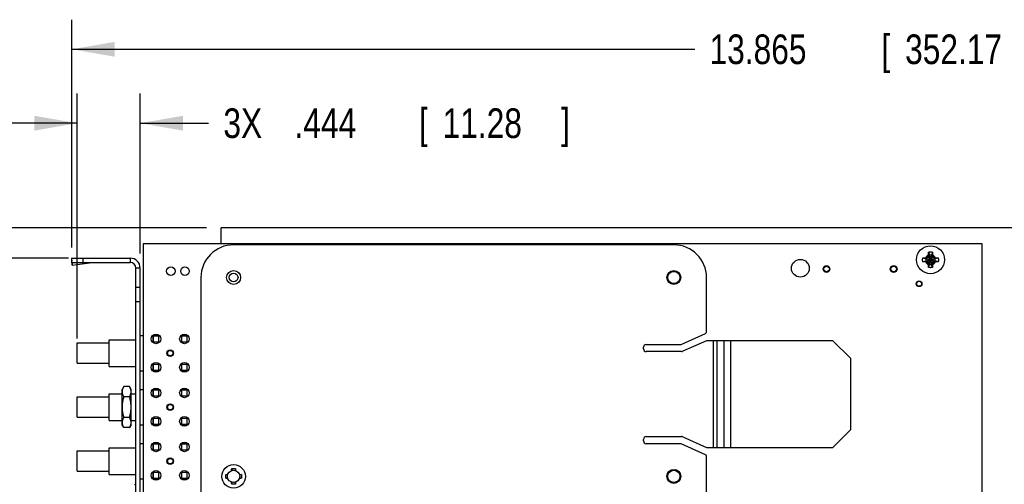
# Model space of a CAD drawing. Header units: inches. Extents: x 0.2 to 16.8, y 0.1 to 10.8.
# Tile 5 of 19: x 5.6 to 9.8, y 5 to 7. Entities that reach past the tile are written whole.
import ezdxf

# ---------------------------------------------------------------- set-up
doc = ezdxf.new("R2010")
doc.units = ezdxf.units.IN
doc.header["$LTSCALE"] = 0.935
doc.header["$MEASUREMENT"] = 0
doc.layers.get('0').update_dxf_attribs({"linetype": 'CONTINUOUS'})
doc.layers.add('DIMENSIONS', color=7, linetype='CONTINUOUS')
doc.styles.get("Standard").update_dxf_attribs({"font": 'txt', "width": 0.8})
doc.dimstyles.new('DIMSTYLE_1', dxfattribs={"dimtxt": 0.125, "dimasz": 0.18, "dimexe": 0.18, "dimexo": 0.0625, "dimgap": 0.09, "dimtad": 0, "dimtih": 1, "dimtoh": 1, "dimdec": 3, "dimlfac": 1.666667, "dimzin": 4, "dimdsep": 46, "dimtxsty": 'STANDARD', "dimblk": '_FILLED', "dimblk1": '_FILLED', "dimblk2": '_FILLED', "dimcen": 0.09, "dimadec": 0, "dimazin": 0, "dimtp": 0.01, "dimtm": 0.01, "dimtfac": 1, "dimtdec": 3, "dimtofl": 0, "dimtmove": 0, "dimatfit": 3, "dimldrblk": '_FILLED', "dimfxl": 1, "dimtolj": 1, "dimtzin": 4, "dimarcsym": 0})

# ---------------------------------------------------------------- blocks, each defined once
blk = doc.blocks.new('_FILLED')
at = {"color": 0, "linetype": 'BYBLOCK'}
blk.add_solid([(0, 0), (-1, 0.174), (-1, -0.174)], dxfattribs=at)
blk = doc.blocks.new('*D2')
at = {"layer": 'DIMENSIONS', "color": 2, "linetype": 'CONTINUOUS'}
for p, q in [((5.8571, 6.0128), (5.8571, 6.9753)), ((14.1761, 6.1028), (14.1761, 6.9753)), ((5.8571, 6.8503), (8.4846, 6.8503)), ((14.1761, 6.8503), (10.1346, 6.8503))]:
    blk.add_line(p, q, dxfattribs=at)
at = {"layer": 'DIMENSIONS', "color": 2, "linetype": 'CONTINUOUS', "xscale": 0.18, "yscale": 0.18, "zscale": 0.18, "rotation": 180}
blk.add_blockref('_FILLED', (5.8571, 6.8503), dxfattribs=at)
at = {"layer": 'DIMENSIONS', "color": 2, "linetype": 'CONTINUOUS', "xscale": 0.18, "yscale": 0.18, "zscale": 0.18}
blk.add_blockref('_FILLED', (14.1761, 6.8503), dxfattribs=at)
at = {"layer": 'DIMENSIONS', "color": 2, "linetype": 'CONTINUOUS', "width": 0.8}
for s, p in [('13.865', (8.5471, 6.7878)), ('[', (9.2721, 6.7878)), ('352.17', (9.3721, 6.7878)), (']', (9.9721, 6.7878))]:
    blk.add_text(s, height=0.125, dxfattribs=at).set_placement(p)
blk = doc.blocks.new('*D4')
at = {"layer": 'DIMENSIONS', "color": 2, "linetype": 'CONTINUOUS'}
for p, q in [((5.8787, 5.63), (5.8787, 6.6633)), ((6.1451, 5.9888), (6.1451, 6.6633)), ((5.8787, 6.5383), (5.5187, 6.5383)), ((6.1451, 6.5383), (6.4335, 6.5383))]:
    blk.add_line(p, q, dxfattribs=at)
at = {"layer": 'DIMENSIONS', "color": 2, "linetype": 'CONTINUOUS', "xscale": 0.18, "yscale": 0.18, "zscale": 0.18}
blk.add_blockref('_FILLED', (5.8787, 6.5383), dxfattribs=at)
at = {"layer": 'DIMENSIONS', "color": 2, "linetype": 'CONTINUOUS', "xscale": 0.18, "yscale": 0.18, "zscale": 0.18, "rotation": 180}
blk.add_blockref('_FILLED', (6.1451, 6.5383), dxfattribs=at)
at = {"layer": 'DIMENSIONS', "color": 2, "linetype": 'CONTINUOUS', "width": 0.8}
for s, p in [('[', (7.321, 6.4758)), (']', (7.921, 6.4758)), ('3X ', (6.496, 6.4758)), ('.444', (6.796, 6.4758)), ('11.28', (7.421, 6.4758))]:
    blk.add_text(s, height=0.125, dxfattribs=at).set_placement(p)
blk = doc.blocks.new('*D6')
at = {"layer": 'DIMENSIONS', "color": 2, "linetype": 'CONTINUOUS'}
for p, q in [((5.1055, 6.4271), (5.0344, 6.4271)), ((5.1055, 5.9683), (5.1055, 6.4271)), ((5.8426, 5.9683), (4.9805, 5.9683)), ((6.0764, 3.1631), (4.9805, 3.1631)), ((5.1055, 3.1631), (5.1055, 2.8031))]:
    blk.add_line(p, q, dxfattribs=at)
at = {"layer": 'DIMENSIONS', "color": 2, "linetype": 'CONTINUOUS', "xscale": 0.18, "yscale": 0.18, "zscale": 0.18}
for p, rotation in [((5.1055, 5.9683), 270), ((5.1055, 3.1631), 90)]:
    blk.add_blockref('_FILLED', p, dxfattribs=dict(at, rotation=rotation))
at = {"layer": 'DIMENSIONS', "color": 2, "linetype": 'CONTINUOUS', "width": 0.8}
for s, p in [('4.675', (3.5469, 6.3646)), ('[', (4.1719, 6.3646)), ('118.75', (4.2719, 6.3646)), (']', (4.8719, 6.3646))]:
    blk.add_text(s, height=0.125, dxfattribs=at).set_placement(p)
blk = doc.blocks.new('*D7')
at = {"layer": 'DIMENSIONS', "color": 2, "linetype": 'CONTINUOUS'}
for p, q in [((5.3934, 6.8503), (5.3145, 6.8503)), ((5.3934, 6.0967), (5.3934, 6.8503)), ((6.4246, 6.0967), (5.2684, 6.0967)), ((6.1066, 3.5803), (5.2684, 3.5803)), ((5.3934, 3.5803), (5.3934, 3.2203))]:
    blk.add_line(p, q, dxfattribs=at)
at = {"layer": 'DIMENSIONS', "color": 2, "linetype": 'CONTINUOUS', "xscale": 0.18, "yscale": 0.18, "zscale": 0.18}
for p, rotation in [((5.3934, 6.0967), 270), ((5.3934, 3.5803), 90)]:
    blk.add_blockref('_FILLED', p, dxfattribs=dict(at, rotation=rotation))
at = {"layer": 'DIMENSIONS', "color": 2, "linetype": 'CONTINUOUS', "width": 0.8}
for s, p in [('4.194', (3.827, 6.7878)), ('[', (4.452, 6.7878)), ('106.53', (4.552, 6.7878)), (']', (5.152, 6.7878))]:
    blk.add_text(s, height=0.125, dxfattribs=at).set_placement(p)

msp = doc.modelspace()

# ---------------------------------------------------------------- linework, layer by layer
at = {"color": 7, "linetype": 'CONTINUOUS'}
for p, q in [((6.48708, 6.0295), (6.48708, 6.0967)), ((12.11988, 6.0967), (6.48708, 6.0967)), ((6.15708, 6.0295), (6.15708, 3.9541)), ((9.69708, 6.0295), (6.15708, 6.0295)), ((8.39628, 6.0247), (6.53928, 6.0247)), ((9.69708, 3.7873), (9.69708, 6.0295)), ((9.4711, 5.99405), (9.47514, 5.98147)), ((9.48745, 5.99405), (9.48341, 5.98147)), ((5.85553, 5.96697), (5.85625, 5.95597)), ((5.85553, 5.96697), (5.85708, 5.95541)), ((5.85858, 5.93858), (5.85625, 5.95597)), ((5.85708, 5.9503), (5.85708, 5.9683)), ((5.85708, 5.9683), (6.10308, 5.9683)), ((5.85708, 5.9503), (6.10308, 5.9503)), ((5.85786, 5.94958), (5.85858, 5.93858)), ((5.85786, 5.94958), (5.94286, 5.94958)), ((5.85858, 5.93858), (5.94286, 5.94958)), ((5.90508, 5.9503), (5.90508, 5.9683)), ((6.10308, 5.9683), (6.10308, 5.9503)), ((9.44692, 5.96988), (9.45951, 5.96583)), ((9.44692, 5.95352), (9.45951, 5.95756)), ((9.45951, 5.96583), (9.49904, 5.95756)), ((9.45951, 5.95756), (9.49904, 5.96583)), ((9.46116, 5.96583), (9.45951, 5.96583)), ((9.45951, 5.95756), (9.46116, 5.95756)), ((9.47002, 5.97095), (9.46116, 5.96583)), ((9.46116, 5.96583), (9.46346, 5.97053)), ((9.46116, 5.96583), (9.49739, 5.95756)), ((9.46116, 5.95756), (9.49739, 5.96583)), ((9.46346, 5.95287), (9.46116, 5.95756)), ((9.46116, 5.95756), (9.47002, 5.95245)), ((9.46787, 5.95029), (9.49068, 5.97311)), ((9.46787, 5.97311), (9.49068, 5.95029)), ((9.47514, 5.97981), (9.47002, 5.97095)), ((9.47002, 5.95245), (9.47514, 5.94358)), ((9.47045, 5.97752), (9.47514, 5.97981)), ((9.47514, 5.94358), (9.47045, 5.94588)), ((9.4711, 5.92934), (9.47514, 5.94193)), ((9.47514, 5.94193), (9.48341, 5.98147)), ((9.47514, 5.98147), (9.47514, 5.97981)), ((9.48341, 5.94193), (9.47514, 5.98147)), ((9.47514, 5.94358), (9.48341, 5.97981)), ((9.48341, 5.94358), (9.47514, 5.97981)), ((9.47514, 5.94358), (9.47514, 5.94193)), ((9.48341, 5.97981), (9.48341, 5.98147)), ((9.48853, 5.97095), (9.48341, 5.97981)), ((9.48341, 5.97981), (9.48811, 5.97752)), ((9.48341, 5.94358), (9.48853, 5.95245)), ((9.48811, 5.94588), (9.48341, 5.94358)), ((9.48341, 5.94193), (9.48341, 5.94358)), ((9.48745, 5.92934), (9.48341, 5.94193)), ((9.49739, 5.96583), (9.48853, 5.97095)), ((9.48853, 5.95245), (9.49739, 5.95756)), ((9.4951, 5.97053), (9.49739, 5.96583)), ((9.4951, 5.95287), (9.49739, 5.95756)), ((9.49904, 5.96583), (9.49739, 5.96583)), ((9.49739, 5.95756), (9.49904, 5.95756)), ((9.51163, 5.96988), (9.49904, 5.96583)), ((9.51163, 5.95352), (9.49904, 5.95756)), ((6.12708, 3.2359), (6.12708, 5.9263)), ((6.14508, 5.9263), (6.12708, 5.9263)), ((6.14508, 3.2359), (6.14508, 5.9263)), ((6.40128, 5.8867), (6.40128, 3.9313)), ((8.53428, 5.65644), (8.53428, 5.8867)), ((6.14508, 5.8441), (6.12708, 5.8441)), ((6.14508, 5.7841), (6.12708, 5.7841)), ((8.42682, 5.60462), (8.53072, 5.65096)), ((5.87868, 5.5246), (5.87868, 5.6104)), ((5.87868, 5.6104), (6.01368, 5.6104)), ((6.01368, 5.5117), (6.01368, 5.6233)), ((6.01368, 5.6233), (6.12708, 5.6233)), ((6.14508, 5.6425), (6.15708, 5.6425)), ((6.1983, 5.6425), (6.22505, 5.6425)), ((6.19908, 5.6425), (6.19908, 5.61184)), ((6.19968, 5.6395), (6.19968, 5.6155)), ((6.22368, 5.6395), (6.19968, 5.6395)), ((6.19968, 5.6155), (6.22368, 5.6155)), ((6.22368, 5.6155), (6.22368, 5.6395)), ((6.34505, 5.6425), (6.3183, 5.6425)), ((6.31968, 5.6395), (6.31968, 5.6155)), ((6.34368, 5.6395), (6.31968, 5.6395)), ((6.31968, 5.6155), (6.34368, 5.6155)), ((6.34368, 5.6155), (6.34368, 5.6395)), ((8.53428, 5.6197), (8.43438, 5.57514)), ((9.06762, 5.6197), (8.53428, 5.6197)), ((8.56428, 5.1697), (8.56428, 5.6197)), ((8.57945, 5.1697), (8.57945, 5.6197)), ((8.60825, 5.1697), (8.60825, 5.6197)), ((8.63706, 5.1697), (8.63706, 5.6197)), ((9.14262, 5.5447), (9.06762, 5.6197)), ((8.26838, 5.5861), (8.26838, 5.5921)), ((8.28038, 5.6041), (8.42438, 5.6041)), ((8.42949, 5.5741), (8.28038, 5.5741)), ((9.14262, 5.2447), (9.14262, 5.5447)), ((5.87868, 5.5246), (6.01368, 5.5246)), ((6.01368, 5.5117), (6.12708, 5.5117)), ((6.14508, 5.4925), (6.15708, 5.4925)), ((6.1983, 5.4925), (6.22505, 5.4925)), ((6.19908, 5.52316), (6.19908, 5.4925)), ((6.19968, 5.5195), (6.19968, 5.4955)), ((6.22368, 5.5195), (6.19968, 5.5195)), ((6.19968, 5.4955), (6.22368, 5.4955)), ((6.22368, 5.4955), (6.22368, 5.5195)), ((6.3183, 5.4925), (6.34505, 5.4925)), ((6.31968, 5.5195), (6.31968, 5.4955)), ((6.34368, 5.5195), (6.31968, 5.5195)), ((6.31968, 5.4955), (6.34368, 5.4955)), ((6.34368, 5.4955), (6.34368, 5.5195)), ((6.07652, 5.4261), (6.06948, 5.4139)), ((6.06948, 5.2651), (6.06948, 5.4139)), ((6.10023, 5.4261), (6.07652, 5.4261)), ((6.10728, 5.4139), (6.10023, 5.4261)), ((6.10728, 5.2651), (6.10728, 5.4139)), ((6.14508, 5.4145), (6.15708, 5.4145)), ((6.1983, 5.4145), (6.22505, 5.4145)), ((6.19908, 5.4145), (6.19908, 5.38384)), ((6.19968, 5.4115), (6.19968, 5.3875)), ((6.22368, 5.4115), (6.19968, 5.4115)), ((6.22368, 5.3875), (6.22368, 5.4115)), ((6.34505, 5.4145), (6.3183, 5.4145)), ((6.31968, 5.4115), (6.31968, 5.3875)), ((6.34368, 5.4115), (6.31968, 5.4115)), ((6.34368, 5.3875), (6.34368, 5.4115)), ((5.87868, 5.2966), (5.87868, 5.3824)), ((5.87868, 5.3824), (6.01368, 5.3824)), ((6.01368, 5.2837), (6.01368, 5.3953)), ((6.01368, 5.3953), (6.06948, 5.3953)), ((6.10023, 5.3828), (6.07652, 5.3828)), ((6.10728, 5.3953), (6.12708, 5.3953)), ((6.19968, 5.3875), (6.22368, 5.3875)), ((6.31968, 5.3875), (6.34368, 5.3875)), ((5.87868, 5.2966), (6.01368, 5.2966)), ((6.01368, 5.2837), (6.06948, 5.2837)), ((6.10023, 5.2962), (6.07652, 5.2962)), ((6.10728, 5.2837), (6.12708, 5.2837)), ((6.19908, 5.29516), (6.19908, 5.2645)), ((6.19968, 5.2915), (6.19968, 5.2675)), ((6.22368, 5.2915), (6.19968, 5.2915)), ((6.22368, 5.2675), (6.22368, 5.2915)), ((6.31968, 5.2915), (6.31968, 5.2675)), ((6.34368, 5.2915), (6.31968, 5.2915)), ((6.34368, 5.2675), (6.34368, 5.2915)), ((6.07652, 5.25289), (6.06948, 5.2651)), ((6.10023, 5.25289), (6.07652, 5.25289)), ((6.10728, 5.2651), (6.10023, 5.25289)), ((6.14508, 5.2645), (6.15708, 5.2645)), ((6.1983, 5.2645), (6.22505, 5.2645)), ((6.19968, 5.2675), (6.22368, 5.2675)), ((6.3183, 5.2645), (6.34505, 5.2645)), ((6.31968, 5.2675), (6.34368, 5.2675)), ((9.06762, 5.1697), (9.14262, 5.2447)), ((8.26838, 5.1973), (8.26838, 5.2033)), ((8.28038, 5.2153), (8.42949, 5.2153)), ((8.43438, 5.21426), (8.53428, 5.1697)), ((5.87868, 5.0686), (5.87868, 5.1544)), ((5.87868, 5.1544), (6.01368, 5.1544)), ((6.01368, 5.0557), (6.01368, 5.1673)), ((6.01368, 5.1673), (6.12708, 5.1673)), ((6.14508, 5.1865), (6.15708, 5.1865)), ((6.1983, 5.1865), (6.22505, 5.1865)), ((6.19908, 5.1865), (6.19908, 5.15584)), ((6.19968, 5.1835), (6.19968, 5.1595)), ((6.22368, 5.1835), (6.19968, 5.1835)), ((6.19968, 5.1595), (6.22368, 5.1595)), ((6.22368, 5.1595), (6.22368, 5.1835)), ((6.34505, 5.1865), (6.3183, 5.1865)), ((6.31968, 5.1835), (6.31968, 5.1595)), ((6.34368, 5.1835), (6.31968, 5.1835)), ((6.31968, 5.1595), (6.34368, 5.1595)), ((6.34368, 5.1595), (6.34368, 5.1835)), ((8.42438, 5.1853), (8.28038, 5.1853)), ((8.53072, 5.13843), (8.42682, 5.18478)), ((8.53428, 5.1697), (9.06762, 5.1697)), ((8.53428, 3.9313), (8.53428, 5.13295)), ((5.87868, 5.0686), (6.01368, 5.0686)), ((6.5311, 5.07965), (6.53342, 5.07242)), ((6.54745, 5.07965), (6.54513, 5.07242)), ((8.38928, 5.07598), (8.39042, 5.07242)), ((8.40327, 5.07598), (8.40213, 5.07242)), ((6.01368, 5.0557), (6.12708, 5.0557)), ((6.14508, 5.0365), (6.15708, 5.0365)), ((6.1983, 5.0365), (6.22505, 5.0365)), ((6.19908, 5.06716), (6.19908, 5.0365)), ((6.19968, 5.0635), (6.19968, 5.0395)), ((6.22368, 5.0635), (6.19968, 5.0635)), ((6.19968, 5.0395), (6.22368, 5.0395)), ((6.22368, 5.0395), (6.22368, 5.0635)), ((6.3183, 5.0365), (6.34505, 5.0365)), ((6.31968, 5.0635), (6.31968, 5.0395)), ((6.34368, 5.0635), (6.31968, 5.0635)), ((6.31968, 5.0395), (6.34368, 5.0395)), ((6.34368, 5.0395), (6.34368, 5.0635)), ((6.50692, 5.05548), (6.51415, 5.05315)), ((6.50692, 5.03912), (6.51415, 5.04144)), ((6.57163, 5.05548), (6.5644, 5.05315)), ((6.57163, 5.03912), (6.5644, 5.04144)), ((8.36759, 5.0543), (8.37115, 5.05315)), ((8.36759, 5.0403), (8.37115, 5.04144)), ((8.42496, 5.0543), (8.4214, 5.05315)), ((8.42496, 5.0403), (8.4214, 5.04144)), ((6.12076, 5.01268), (6.12708, 5.01438)), ((6.5311, 5.01494), (6.53342, 5.02217)), ((6.54745, 5.01494), (6.54513, 5.02217)), ((8.38928, 5.01862), (8.39042, 5.02217)), ((8.40327, 5.01862), (8.40213, 5.02217))]:
    msp.add_line(p, q, dxfattribs=at)
for centre, radius in [((9.47928, 5.9617), 0.05906), ((8.93028, 5.9257), 0.0375), ((6.27408, 5.9137), 0.018), ((6.33408, 5.9137), 0.018), ((6.53928, 5.8867), 0.02953), ((6.53928, 5.8867), 0.01846), ((8.39628, 5.8867), 0.02953), ((8.39628, 5.8867), 0.0258), ((9.04068, 5.9227), 0.0141), ((9.04068, 5.9227), 0.01189), ((9.32388, 5.9227), 0.0141), ((9.32388, 5.9227), 0.01189), ((9.43128, 5.8603), 0.012), ((9.43128, 5.8603), 0.0105), ((6.21168, 5.6275), 0.0201), ((6.33168, 5.6275), 0.0201), ((6.27168, 5.5675), 0.0138), ((6.27168, 5.5675), 0.0114), ((6.21168, 5.5075), 0.0201), ((6.33168, 5.5075), 0.0201), ((6.21168, 5.3995), 0.0201), ((6.33168, 5.3995), 0.0201), ((6.27168, 5.3395), 0.0138), ((6.27168, 5.3395), 0.0114), ((6.21168, 5.2795), 0.0201), ((6.33168, 5.2795), 0.0201), ((6.21168, 5.1715), 0.0201), ((6.33168, 5.1715), 0.0201), ((6.27168, 5.1115), 0.0138), ((6.27168, 5.1115), 0.0114), ((6.21168, 5.0515), 0.0201), ((6.33168, 5.0515), 0.0201), ((6.53928, 5.0473), 0.0498), ((6.53928, 5.0473), 0.0258), ((8.39628, 5.0473), 0.02953), ((8.39628, 5.0473), 0.0258)]:
    msp.add_circle(centre, radius, dxfattribs=at)
for centre, radius, start, end in [((6.53928, 5.8867), 0.138, 90, 180), ((8.39628, 5.8867), 0.138, 0, 90), ((9.47928, 5.9617), 0.02193, 113.44647, 156.55353), ((9.47928, 5.9617), 0.0202, 78.18933, 101.81067), ((9.47928, 5.9617), 0.02193, 23.44647, 66.55353), ((6.10308, 5.9263), 0.042, 0, 90), ((6.10308, 5.9263), 0.024, 0, 90), ((9.47928, 5.9617), 0.0202, 168.18933, 191.81067), ((9.47928, 5.9617), 0.02193, 203.44647, 246.55353), ((9.47928, 5.9617), 0.0202, 258.18933, 281.81067), ((9.47928, 5.9617), 0.02193, 293.44647, 336.55353), ((9.47928, 5.9617), 0.0202, 348.18933, 11.81067), ((8.52828, 5.65644), 0.006, 294.03937, 360), ((8.28038, 5.5921), 0.012, 90, 180), ((8.28038, 5.5861), 0.012, 180, 270), ((8.42438, 5.6101), 0.006, 270, 294.03937), ((8.42949, 5.5861), 0.012, 270, 294.03937), ((8.28038, 5.2033), 0.012, 90, 180), ((8.28038, 5.1973), 0.012, 180, 270), ((8.42949, 5.2033), 0.012, 65.96063, 90), ((8.42438, 5.1793), 0.006, 65.96063, 90), ((8.52828, 5.13295), 0.006, 0, 65.96063)]:
    msp.add_arc(centre, radius, start, end, dxfattribs=at)
for points, knots in [([(9.47045, 5.97752), (9.47045, 5.97777), (9.47046, 5.97828), (9.47048, 5.97908), (9.4705, 5.97994), (9.47052, 5.98085), (9.47054, 5.98149), (9.47055, 5.98182)], [0, 0, 0, 0, 0.1749949, 0.3604938, 0.5585088, 0.7710246, 1, 1, 1, 1]), ([(9.47055, 5.98182), (9.47056, 5.98213), (9.47058, 5.98277), (9.47061, 5.98376), (9.47064, 5.98482), (9.47069, 5.98598), (9.47074, 5.98722), (9.47079, 5.98855), (9.47086, 5.98992), (9.47093, 5.99132), (9.47101, 5.9927), (9.47107, 5.99361), (9.4711, 5.99405)], [0, 0, 0, 0, 0.0763278, 0.1568481, 0.2432053, 0.3369839, 0.4391958, 0.5483589, 0.6620583, 0.777248, 0.8908715, 1, 1, 1, 1]), ([(9.4711, 5.99405), (9.47145, 5.99414), (9.47217, 5.99431), (9.47325, 5.99453), (9.47433, 5.99471), (9.47543, 5.99485), (9.47652, 5.99496), (9.47762, 5.99503), (9.47872, 5.99507), (9.47983, 5.99507), (9.48093, 5.99503), (9.48203, 5.99496), (9.48312, 5.99485), (9.48422, 5.99471), (9.4853, 5.99453), (9.48638, 5.99431), (9.4871, 5.99414), (9.48745, 5.99405)], [0, 0, 0, 0, 0.0666659, 0.1333345, 0.1999981, 0.2666687, 0.3333307, 0.4000026, 0.4666639, 0.5333362, 0.5999974, 0.6666693, 0.7333313, 0.8000019, 0.8666655, 0.9333341, 1, 1, 1, 1]), ([(9.48745, 5.99405), (9.48748, 5.99362), (9.48754, 5.99273), (9.48761, 5.99139), (9.48769, 5.99002), (9.48775, 5.98866), (9.48781, 5.98733), (9.48786, 5.98606), (9.48791, 5.98488), (9.48794, 5.98379), (9.48797, 5.98278), (9.48799, 5.98213), (9.488, 5.98182)], [0, 0, 0, 0, 0.1066423, 0.2171959, 0.3296411, 0.4418773, 0.5515771, 0.6557475, 0.7519173, 0.8405428, 0.9228194, 1, 1, 1, 1]), ([(9.488, 5.98182), (9.48801, 5.98149), (9.48803, 5.98085), (9.48805, 5.97993), (9.48807, 5.97908), (9.48809, 5.97828), (9.4881, 5.97777), (9.48811, 5.97752)], [0, 0, 0, 0, 0.2299253, 0.4428538, 0.6408061, 0.8258295, 1, 1, 1, 1]), ([(5.85708, 5.9683), (5.85701, 5.9683), (5.85687, 5.96828), (5.85667, 5.96822), (5.85647, 5.96811), (5.85627, 5.96796), (5.85608, 5.96777), (5.85589, 5.96754), (5.8557, 5.96727), (5.85558, 5.96707), (5.85553, 5.96697)], [0, 0, 0, 0, 0.0945191, 0.192712, 0.2978056, 0.4124964, 0.5387847, 0.6781223, 0.8316304, 1, 1, 1, 1]), ([(5.85708, 5.9503), (5.85711, 5.9503), (5.85719, 5.95029), (5.8573, 5.95024), (5.85741, 5.95016), (5.85752, 5.95006), (5.85763, 5.94993), (5.85774, 5.94976), (5.85782, 5.94965), (5.85786, 5.94958)], [0, 0, 0, 0, 0.0983273, 0.2041079, 0.3233471, 0.4603, 0.6176607, 0.7972116, 1, 1, 1, 1]), ([(5.94286, 5.94958), (5.94374, 5.94968), (5.94549, 5.94985), (5.94813, 5.95005), (5.95078, 5.95019), (5.95343, 5.95028), (5.95519, 5.9503), (5.95608, 5.9503)], [0, 0, 0, 0, 0.1998787, 0.3998366, 0.5998609, 0.7999188, 1, 1, 1, 1]), ([(9.4459, 5.9617), (9.4459, 5.96204), (9.44591, 5.96273), (9.44596, 5.96376), (9.44604, 5.96479), (9.44615, 5.96582), (9.4463, 5.96684), (9.44647, 5.96786), (9.44668, 5.96887), (9.44684, 5.96954), (9.44692, 5.96988)], [0, 0, 0, 0, 0.1250003, 0.2500005, 0.3750007, 0.5000008, 0.6250008, 0.7500007, 0.8750004, 1, 1, 1, 1]), ([(9.44692, 5.95352), (9.44684, 5.95385), (9.44668, 5.95452), (9.44647, 5.95553), (9.4463, 5.95655), (9.44615, 5.95758), (9.44604, 5.9586), (9.44596, 5.95963), (9.44591, 5.96066), (9.4459, 5.96135), (9.4459, 5.9617)], [0, 0, 0, 0, 0.1249996, 0.2499993, 0.3749992, 0.4999992, 0.6249993, 0.7499995, 0.8749997, 1, 1, 1, 1]), ([(9.44692, 5.96988), (9.44736, 5.9699), (9.44824, 5.96996), (9.44958, 5.97004), (9.45095, 5.97011), (9.45231, 5.97017), (9.45365, 5.97023), (9.45491, 5.97028), (9.45609, 5.97033), (9.45718, 5.97036), (9.45819, 5.9704), (9.45884, 5.97041), (9.45916, 5.97042)], [0, 0, 0, 0, 0.1066423, 0.2171959, 0.3296411, 0.4418773, 0.5515771, 0.6557475, 0.7519173, 0.8405428, 0.9228194, 1, 1, 1, 1]), ([(9.45916, 5.95297), (9.45885, 5.95298), (9.45821, 5.953), (9.45721, 5.95303), (9.45615, 5.95307), (9.455, 5.95311), (9.45375, 5.95316), (9.45243, 5.95322), (9.45105, 5.95328), (9.44965, 5.95336), (9.44827, 5.95343), (9.44737, 5.95349), (9.44692, 5.95352)], [0, 0, 0, 0, 0.0763278, 0.1568481, 0.2432053, 0.3369839, 0.4391958, 0.5483589, 0.6620583, 0.777248, 0.8908715, 1, 1, 1, 1]), ([(9.45916, 5.97042), (9.45949, 5.97043), (9.46012, 5.97045), (9.46104, 5.97047), (9.46189, 5.97049), (9.46269, 5.97051), (9.46321, 5.97052), (9.46346, 5.97053)], [0, 0, 0, 0, 0.2299253, 0.4428538, 0.6408061, 0.8258295, 1, 1, 1, 1]), ([(9.46346, 5.95287), (9.4632, 5.95287), (9.46269, 5.95288), (9.46189, 5.9529), (9.46103, 5.95292), (9.46012, 5.95295), (9.45949, 5.95296), (9.45916, 5.95297)], [0, 0, 0, 0, 0.1749949, 0.3604938, 0.5585088, 0.7710246, 1, 1, 1, 1]), ([(9.46346, 5.97053), (9.46364, 5.97064), (9.46401, 5.97085), (9.46457, 5.97118), (9.46512, 5.9715), (9.46567, 5.97182), (9.46622, 5.97214), (9.46676, 5.97246), (9.46731, 5.97279), (9.46768, 5.973), (9.46787, 5.97311)], [0, 0, 0, 0, 0.1266375, 0.2522775, 0.3772069, 0.5017084, 0.6260525, 0.7504308, 0.8750222, 1, 1, 1, 1]), ([(9.46787, 5.95029), (9.46768, 5.95039), (9.46731, 5.95061), (9.46676, 5.95093), (9.46622, 5.95125), (9.46567, 5.95157), (9.46512, 5.95189), (9.46457, 5.95222), (9.46401, 5.95254), (9.46364, 5.95276), (9.46346, 5.95287)], [0, 0, 0, 0, 0.1249812, 0.249575, 0.3739548, 0.4983, 0.6228015, 0.7477293, 0.8733664, 1, 1, 1, 1]), ([(9.46787, 5.97311), (9.46797, 5.97329), (9.46819, 5.97366), (9.46851, 5.97421), (9.46883, 5.97476), (9.46915, 5.97531), (9.46947, 5.97586), (9.46979, 5.97641), (9.47012, 5.97696), (9.47034, 5.97733), (9.47045, 5.97752)], [0, 0, 0, 0, 0.1249812, 0.249575, 0.3739548, 0.4983, 0.6228015, 0.7477293, 0.8733664, 1, 1, 1, 1]), ([(9.47045, 5.94588), (9.47034, 5.94606), (9.47012, 5.94643), (9.46979, 5.94699), (9.46947, 5.94754), (9.46915, 5.94809), (9.46883, 5.94864), (9.46851, 5.94919), (9.46819, 5.94974), (9.46797, 5.9501), (9.46787, 5.95029)], [0, 0, 0, 0, 0.1266375, 0.2522775, 0.3772069, 0.5017084, 0.6260526, 0.7504308, 0.8750222, 1, 1, 1, 1]), ([(9.47055, 5.94158), (9.47054, 5.94191), (9.47052, 5.94254), (9.4705, 5.94346), (9.47048, 5.94431), (9.47046, 5.94511), (9.47045, 5.94563), (9.47045, 5.94588)], [0, 0, 0, 0, 0.2299253, 0.4428538, 0.6408061, 0.8258295, 1, 1, 1, 1]), ([(9.4711, 5.92934), (9.47107, 5.92978), (9.47101, 5.93066), (9.47094, 5.93201), (9.47087, 5.93337), (9.4708, 5.93474), (9.47074, 5.93607), (9.47069, 5.93733), (9.47065, 5.93851), (9.47061, 5.9396), (9.47058, 5.94061), (9.47056, 5.94126), (9.47055, 5.94158)], [0, 0, 0, 0, 0.1066423, 0.2171959, 0.3296411, 0.4418773, 0.5515771, 0.6557475, 0.7519173, 0.8405428, 0.9228194, 1, 1, 1, 1]), ([(9.488, 5.94158), (9.48799, 5.94127), (9.48797, 5.94063), (9.48794, 5.93963), (9.48791, 5.93857), (9.48786, 5.93742), (9.48781, 5.93617), (9.48776, 5.93485), (9.48769, 5.93347), (9.48762, 5.93207), (9.48754, 5.9307), (9.48748, 5.92979), (9.48745, 5.92934)], [0, 0, 0, 0, 0.0763278, 0.1568481, 0.2432053, 0.3369839, 0.4391958, 0.5483589, 0.6620583, 0.777248, 0.8908715, 1, 1, 1, 1]), ([(9.48811, 5.94588), (9.4881, 5.94563), (9.48809, 5.94511), (9.48807, 5.94431), (9.48805, 5.94346), (9.48803, 5.94254), (9.48801, 5.94191), (9.488, 5.94158)], [0, 0, 0, 0, 0.1749949, 0.3604938, 0.5585088, 0.7710246, 1, 1, 1, 1]), ([(9.48811, 5.97752), (9.48821, 5.97733), (9.48843, 5.97696), (9.48876, 5.97641), (9.48908, 5.97586), (9.4894, 5.97531), (9.48972, 5.97476), (9.49004, 5.97421), (9.49036, 5.97366), (9.49058, 5.97329), (9.49068, 5.97311)], [0, 0, 0, 0, 0.1266371, 0.2522768, 0.3772061, 0.5017075, 0.6260518, 0.7504303, 0.8750219, 1, 1, 1, 1]), ([(9.49068, 5.95029), (9.49058, 5.9501), (9.49036, 5.94974), (9.49004, 5.94919), (9.48972, 5.94864), (9.4894, 5.94809), (9.48908, 5.94754), (9.48876, 5.94699), (9.48843, 5.94643), (9.48821, 5.94606), (9.48811, 5.94588)], [0, 0, 0, 0, 0.1249809, 0.2495744, 0.3739541, 0.4982992, 0.6228007, 0.7477287, 0.873366, 1, 1, 1, 1]), ([(9.49068, 5.97311), (9.49087, 5.973), (9.49124, 5.97279), (9.49179, 5.97246), (9.49234, 5.97214), (9.49288, 5.97182), (9.49343, 5.9715), (9.49398, 5.97118), (9.49454, 5.97085), (9.49491, 5.97064), (9.4951, 5.97053)], [0, 0, 0, 0, 0.1249809, 0.2495744, 0.3739541, 0.4982993, 0.6228007, 0.7477287, 0.873366, 1, 1, 1, 1]), ([(9.4951, 5.95287), (9.49491, 5.95276), (9.49454, 5.95254), (9.49398, 5.95222), (9.49343, 5.95189), (9.49288, 5.95157), (9.49234, 5.95125), (9.49179, 5.95093), (9.49124, 5.95061), (9.49087, 5.95039), (9.49068, 5.95029)], [0, 0, 0, 0, 0.1266376, 0.2522776, 0.377207, 0.5017085, 0.6260527, 0.7504309, 0.8750222, 1, 1, 1, 1]), ([(9.4951, 5.97053), (9.49535, 5.97052), (9.49586, 5.97051), (9.49666, 5.97049), (9.49752, 5.97047), (9.49843, 5.97045), (9.49907, 5.97043), (9.49939, 5.97042)], [0, 0, 0, 0, 0.1749949, 0.3604938, 0.5585088, 0.7710246, 1, 1, 1, 1]), ([(9.49939, 5.95297), (9.49906, 5.95296), (9.49843, 5.95295), (9.49751, 5.95292), (9.49666, 5.9529), (9.49586, 5.95288), (9.49534, 5.95287), (9.4951, 5.95287)], [0, 0, 0, 0, 0.2299252, 0.4428537, 0.6408061, 0.8258295, 1, 1, 1, 1]), ([(9.49939, 5.97042), (9.49971, 5.97041), (9.50035, 5.9704), (9.50134, 5.97036), (9.5024, 5.97033), (9.50355, 5.97029), (9.5048, 5.97024), (9.50612, 5.97018), (9.5075, 5.97011), (9.5089, 5.97004), (9.51028, 5.96996), (9.51119, 5.9699), (9.51163, 5.96988)], [0, 0, 0, 0, 0.0763278, 0.1568481, 0.2432053, 0.3369839, 0.4391958, 0.5483589, 0.6620583, 0.777248, 0.8908715, 1, 1, 1, 1]), ([(9.51163, 5.95352), (9.5112, 5.95349), (9.51031, 5.95344), (9.50897, 5.95336), (9.5076, 5.95329), (9.50624, 5.95322), (9.50491, 5.95316), (9.50364, 5.95311), (9.50246, 5.95307), (9.50137, 5.95303), (9.50036, 5.953), (9.49971, 5.95298), (9.49939, 5.95297)], [0, 0, 0, 0, 0.1066423, 0.2171959, 0.3296411, 0.4418773, 0.551577, 0.6557475, 0.7519173, 0.8405428, 0.9228194, 1, 1, 1, 1]), ([(9.51163, 5.96988), (9.51171, 5.96954), (9.51187, 5.96887), (9.51208, 5.96786), (9.51225, 5.96684), (9.5124, 5.96582), (9.51251, 5.96479), (9.51259, 5.96376), (9.51264, 5.96273), (9.51265, 5.96204), (9.51265, 5.9617)], [0, 0, 0, 0, 0.1249996, 0.2499993, 0.3749992, 0.4999992, 0.6249993, 0.7499995, 0.8749997, 1, 1, 1, 1]), ([(9.51265, 5.9617), (9.51265, 5.96135), (9.51264, 5.96066), (9.51259, 5.95963), (9.51251, 5.9586), (9.5124, 5.95758), (9.51225, 5.95655), (9.51208, 5.95553), (9.51187, 5.95452), (9.51171, 5.95385), (9.51163, 5.95352)], [0, 0, 0, 0, 0.1250003, 0.2500005, 0.3750007, 0.5000008, 0.6250008, 0.7500007, 0.8750004, 1, 1, 1, 1]), ([(9.48745, 5.92934), (9.4871, 5.92925), (9.48638, 5.92908), (9.4853, 5.92887), (9.48422, 5.92869), (9.48312, 5.92854), (9.48203, 5.92843), (9.48093, 5.92836), (9.47983, 5.92832), (9.47872, 5.92832), (9.47762, 5.92836), (9.47652, 5.92843), (9.47543, 5.92854), (9.47433, 5.92869), (9.47325, 5.92887), (9.47217, 5.92908), (9.47145, 5.92925), (9.4711, 5.92934)], [0, 0, 0, 0, 0.0666659, 0.1333345, 0.1999981, 0.2666687, 0.3333307, 0.4000026, 0.4666639, 0.5333362, 0.5999974, 0.6666693, 0.7333313, 0.8000019, 0.8666655, 0.9333341, 1, 1, 1, 1]), ([(6.07652, 5.3828), (6.07632, 5.38314), (6.07594, 5.38381), (6.07539, 5.38483), (6.07486, 5.38583), (6.07437, 5.38682), (6.07389, 5.3878), (6.07345, 5.38877), (6.07303, 5.38974), (6.07263, 5.39071), (6.07227, 5.39166), (6.07192, 5.39262), (6.0716, 5.39357), (6.07131, 5.39452), (6.07104, 5.39547), (6.0708, 5.39642), (6.07058, 5.39736), (6.07039, 5.39831), (6.07023, 5.39925), (6.07009, 5.4002), (6.06999, 5.40114), (6.0699, 5.40209), (6.06985, 5.40303), (6.06982, 5.40398), (6.06982, 5.40492), (6.06985, 5.40587), (6.0699, 5.40681), (6.06999, 5.40776), (6.07009, 5.4087), (6.07023, 5.40965), (6.07039, 5.41059), (6.07058, 5.41154), (6.0708, 5.41248), (6.07104, 5.41343), (6.07131, 5.41438), (6.0716, 5.41533), (6.07192, 5.41628), (6.07227, 5.41723), (6.07263, 5.41819), (6.07303, 5.41915), (6.07345, 5.42012), (6.07389, 5.4211), (6.07437, 5.42208), (6.07486, 5.42307), (6.07539, 5.42407), (6.07594, 5.42508), (6.07632, 5.42576), (6.07652, 5.4261)], [0, 0, 0, 0, 0.0256775, 0.0508107, 0.0754403, 0.0996068, 0.1233497, 0.1467053, 0.169706, 0.192384, 0.2147672, 0.2368847, 0.2587607, 0.2804209, 0.3018876, 0.3231826, 0.3443275, 0.3653407, 0.3862431, 0.4070512, 0.4277842, 0.4484588, 0.4690915, 0.4897002, 0.5102998, 0.5309085, 0.5515412, 0.5722158, 0.5929488, 0.6137569, 0.6346593, 0.6556725, 0.6768174, 0.6981124, 0.7195791, 0.7412393, 0.7631153, 0.7852328, 0.807616, 0.830294, 0.8532947, 0.8766503, 0.9003932, 0.9245597, 0.9491893, 0.9743225, 1, 1, 1, 1]), ([(6.10023, 5.3828), (6.10043, 5.38314), (6.10081, 5.38381), (6.10136, 5.38483), (6.10189, 5.38583), (6.10239, 5.38682), (6.10286, 5.3878), (6.1033, 5.38877), (6.10372, 5.38974), (6.10412, 5.39071), (6.10449, 5.39166), (6.10483, 5.39262), (6.10515, 5.39357), (6.10544, 5.39452), (6.10571, 5.39547), (6.10595, 5.39642), (6.10617, 5.39736), (6.10636, 5.39831), (6.10652, 5.39925), (6.10666, 5.4002), (6.10677, 5.40114), (6.10685, 5.40209), (6.1069, 5.40303), (6.10693, 5.40398), (6.10693, 5.40492), (6.1069, 5.40587), (6.10685, 5.40681), (6.10677, 5.40776), (6.10666, 5.4087), (6.10652, 5.40965), (6.10636, 5.41059), (6.10617, 5.41154), (6.10595, 5.41248), (6.10571, 5.41343), (6.10544, 5.41438), (6.10515, 5.41533), (6.10483, 5.41628), (6.10449, 5.41723), (6.10412, 5.41819), (6.10372, 5.41915), (6.1033, 5.42012), (6.10286, 5.4211), (6.10239, 5.42208), (6.10189, 5.42307), (6.10136, 5.42407), (6.10081, 5.42508), (6.10043, 5.42576), (6.10023, 5.4261)], [0, 0, 0, 0, 0.0256775, 0.0508107, 0.0754403, 0.0996068, 0.1233497, 0.1467053, 0.169706, 0.192384, 0.2147672, 0.2368847, 0.2587607, 0.2804209, 0.3018876, 0.3231826, 0.3443275, 0.3653407, 0.3862431, 0.4070512, 0.4277842, 0.4484588, 0.4690915, 0.4897002, 0.5102998, 0.5309085, 0.5515412, 0.5722158, 0.5929488, 0.6137569, 0.6346593, 0.6556725, 0.6768174, 0.6981124, 0.7195791, 0.7412393, 0.7631153, 0.7852328, 0.807616, 0.830294, 0.8532947, 0.8766503, 0.9003932, 0.9245597, 0.9491893, 0.9743225, 1, 1, 1, 1]), ([(6.07652, 5.2962), (6.07632, 5.29688), (6.07594, 5.29823), (6.07539, 5.30026), (6.07486, 5.30226), (6.07436, 5.30424), (6.07389, 5.30621), (6.07345, 5.30816), (6.07303, 5.31009), (6.07263, 5.31202), (6.07226, 5.31393), (6.07192, 5.31584), (6.0716, 5.31775), (6.07131, 5.31965), (6.07104, 5.32154), (6.0708, 5.32343), (6.07058, 5.32533), (6.07039, 5.32722), (6.07023, 5.32911), (6.07009, 5.33099), (6.06999, 5.33288), (6.0699, 5.33477), (6.06985, 5.33666), (6.06982, 5.33855), (6.06982, 5.34044), (6.06985, 5.34233), (6.0699, 5.34422), (6.06999, 5.34611), (6.07009, 5.348), (6.07023, 5.34989), (6.07039, 5.35178), (6.07058, 5.35367), (6.0708, 5.35556), (6.07104, 5.35745), (6.07131, 5.35935), (6.0716, 5.36125), (6.07192, 5.36315), (6.07226, 5.36506), (6.07263, 5.36698), (6.07303, 5.3689), (6.07345, 5.37084), (6.07389, 5.37279), (6.07436, 5.37475), (6.07486, 5.37673), (6.07539, 5.37874), (6.07594, 5.38076), (6.07632, 5.38212), (6.07652, 5.3828)], [0, 0, 0, 0, 0.0242192, 0.0480733, 0.0715965, 0.0948232, 0.1177869, 0.1405183, 0.1630443, 0.1853916, 0.2075824, 0.2296399, 0.2515822, 0.2734282, 0.2951933, 0.3168915, 0.3385359, 0.360136, 0.3817027, 0.4032422, 0.4247625, 0.4462684, 0.4677644, 0.4892557, 0.5107443, 0.5322356, 0.5537316, 0.5752375, 0.5967578, 0.6182973, 0.639864, 0.6614641, 0.6831085, 0.7048067, 0.7265718, 0.7484178, 0.7703601, 0.7924176, 0.8146084, 0.8369557, 0.8594817, 0.8822131, 0.9051768, 0.9284035, 0.9519267, 0.9757808, 1, 1, 1, 1]), ([(6.10023, 5.2962), (6.10043, 5.29688), (6.10081, 5.29823), (6.10136, 5.30026), (6.10189, 5.30226), (6.10239, 5.30424), (6.10286, 5.30621), (6.1033, 5.30816), (6.10372, 5.31009), (6.10412, 5.31202), (6.10449, 5.31393), (6.10483, 5.31584), (6.10515, 5.31775), (6.10544, 5.31965), (6.10571, 5.32154), (6.10595, 5.32343), (6.10617, 5.32533), (6.10636, 5.32722), (6.10652, 5.32911), (6.10666, 5.33099), (6.10677, 5.33288), (6.10685, 5.33477), (6.1069, 5.33666), (6.10693, 5.33855), (6.10693, 5.34044), (6.1069, 5.34233), (6.10685, 5.34422), (6.10677, 5.34611), (6.10666, 5.348), (6.10652, 5.34989), (6.10636, 5.35178), (6.10617, 5.35367), (6.10595, 5.35556), (6.10571, 5.35745), (6.10544, 5.35935), (6.10515, 5.36125), (6.10483, 5.36315), (6.10449, 5.36506), (6.10412, 5.36698), (6.10372, 5.3689), (6.1033, 5.37084), (6.10286, 5.37279), (6.10239, 5.37475), (6.10189, 5.37673), (6.10136, 5.37874), (6.10081, 5.38076), (6.10043, 5.38212), (6.10023, 5.3828)], [0, 0, 0, 0, 0.0242192, 0.0480733, 0.0715965, 0.0948232, 0.1177869, 0.1405183, 0.1630443, 0.1853916, 0.2075824, 0.2296399, 0.2515822, 0.2734282, 0.2951933, 0.3168915, 0.3385359, 0.360136, 0.3817027, 0.4032422, 0.4247625, 0.4462684, 0.4677644, 0.4892557, 0.5107443, 0.5322356, 0.5537316, 0.5752375, 0.5967578, 0.6182973, 0.639864, 0.6614641, 0.6831085, 0.7048067, 0.7265718, 0.7484178, 0.7703601, 0.7924176, 0.8146084, 0.8369557, 0.8594817, 0.8822131, 0.9051768, 0.9284035, 0.9519267, 0.9757808, 1, 1, 1, 1]), ([(6.07652, 5.25289), (6.07632, 5.25323), (6.07594, 5.25391), (6.07539, 5.25492), (6.07486, 5.25592), (6.07437, 5.25691), (6.07389, 5.2579), (6.07345, 5.25887), (6.07303, 5.25984), (6.07263, 5.2608), (6.07227, 5.26176), (6.07192, 5.26272), (6.0716, 5.26367), (6.07131, 5.26462), (6.07104, 5.26556), (6.0708, 5.26651), (6.07058, 5.26746), (6.07039, 5.2684), (6.07023, 5.26935), (6.07009, 5.27029), (6.06999, 5.27124), (6.0699, 5.27218), (6.06985, 5.27313), (6.06982, 5.27407), (6.06982, 5.27502), (6.06985, 5.27596), (6.0699, 5.27691), (6.06999, 5.27785), (6.07009, 5.2788), (6.07023, 5.27974), (6.07039, 5.28069), (6.07058, 5.28163), (6.0708, 5.28258), (6.07104, 5.28353), (6.07131, 5.28447), (6.0716, 5.28542), (6.07192, 5.28637), (6.07227, 5.28733), (6.07263, 5.28829), (6.07303, 5.28925), (6.07345, 5.29022), (6.07389, 5.29119), (6.07437, 5.29218), (6.07486, 5.29317), (6.07539, 5.29417), (6.07594, 5.29518), (6.07632, 5.29586), (6.07652, 5.2962)], [0, 0, 0, 0, 0.0256775, 0.0508107, 0.0754403, 0.0996068, 0.1233497, 0.1467053, 0.169706, 0.192384, 0.2147672, 0.2368847, 0.2587607, 0.2804209, 0.3018876, 0.3231826, 0.3443275, 0.3653407, 0.3862431, 0.4070512, 0.4277842, 0.4484588, 0.4690915, 0.4897002, 0.5102998, 0.5309085, 0.5515412, 0.5722158, 0.5929488, 0.6137569, 0.6346593, 0.6556725, 0.6768174, 0.6981124, 0.7195791, 0.7412393, 0.7631153, 0.7852328, 0.807616, 0.830294, 0.8532947, 0.8766503, 0.9003932, 0.9245597, 0.9491893, 0.9743225, 1, 1, 1, 1]), ([(6.10023, 5.25289), (6.10043, 5.25323), (6.10081, 5.25391), (6.10136, 5.25492), (6.10189, 5.25592), (6.10239, 5.25691), (6.10286, 5.2579), (6.1033, 5.25887), (6.10372, 5.25984), (6.10412, 5.2608), (6.10449, 5.26176), (6.10483, 5.26272), (6.10515, 5.26367), (6.10544, 5.26462), (6.10571, 5.26556), (6.10595, 5.26651), (6.10617, 5.26746), (6.10636, 5.2684), (6.10652, 5.26935), (6.10666, 5.27029), (6.10677, 5.27124), (6.10685, 5.27218), (6.1069, 5.27313), (6.10693, 5.27407), (6.10693, 5.27502), (6.1069, 5.27596), (6.10685, 5.27691), (6.10677, 5.27785), (6.10666, 5.2788), (6.10652, 5.27974), (6.10636, 5.28069), (6.10617, 5.28163), (6.10595, 5.28258), (6.10571, 5.28353), (6.10544, 5.28447), (6.10515, 5.28542), (6.10483, 5.28637), (6.10449, 5.28733), (6.10412, 5.28829), (6.10372, 5.28925), (6.1033, 5.29022), (6.10286, 5.29119), (6.10239, 5.29218), (6.10189, 5.29317), (6.10136, 5.29417), (6.10081, 5.29518), (6.10043, 5.29586), (6.10023, 5.2962)], [0, 0, 0, 0, 0.0256775, 0.0508107, 0.0754403, 0.0996068, 0.1233497, 0.1467053, 0.169706, 0.192384, 0.2147672, 0.2368847, 0.2587607, 0.2804209, 0.3018876, 0.3231826, 0.3443275, 0.3653407, 0.3862431, 0.4070512, 0.4277842, 0.4484588, 0.4690915, 0.4897002, 0.5102998, 0.5309085, 0.5515412, 0.5722158, 0.5929488, 0.6137569, 0.6346593, 0.6556725, 0.6768174, 0.6981124, 0.7195791, 0.7412393, 0.7631153, 0.7852328, 0.807616, 0.830294, 0.8532947, 0.8766503, 0.9003932, 0.9245597, 0.9491893, 0.9743225, 1, 1, 1, 1]), ([(6.53069, 5.07163), (6.5307, 5.07204), (6.53074, 5.0729), (6.5308, 5.07421), (6.53086, 5.07557), (6.53094, 5.07695), (6.53101, 5.07832), (6.53107, 5.07921), (6.5311, 5.07965)], [0, 0, 0, 0, 0.1547153, 0.3196093, 0.4910668, 0.6645824, 0.8356613, 1, 1, 1, 1]), ([(6.5311, 5.07965), (6.53145, 5.07974), (6.53217, 5.07991), (6.53325, 5.08013), (6.53433, 5.08031), (6.53543, 5.08045), (6.53652, 5.08056), (6.53762, 5.08063), (6.53872, 5.08067), (6.53983, 5.08067), (6.54093, 5.08063), (6.54203, 5.08056), (6.54312, 5.08045), (6.54422, 5.08031), (6.5453, 5.08013), (6.54638, 5.07991), (6.5471, 5.07974), (6.54745, 5.07965)], [0, 0, 0, 0, 0.0666659, 0.1333345, 0.1999981, 0.2666687, 0.3333307, 0.4000026, 0.4666639, 0.5333362, 0.5999974, 0.6666693, 0.7333313, 0.8000019, 0.8666655, 0.9333341, 1, 1, 1, 1]), ([(6.54745, 5.07965), (6.54748, 5.07928), (6.54753, 5.07852), (6.54759, 5.07738), (6.54766, 5.07621), (6.54771, 5.07503), (6.54777, 5.07387), (6.54782, 5.07273), (6.54785, 5.07199), (6.54786, 5.07163)], [0, 0, 0, 0, 0.1390397, 0.2826795, 0.4290965, 0.5763009, 0.7222085, 0.8644099, 1, 1, 1, 1]), ([(8.38769, 5.07163), (8.3877, 5.07204), (8.38774, 5.07291), (8.3878, 5.07423), (8.38784, 5.07514), (8.38787, 5.0756)], [0, 0, 0, 0, 0.3150087, 0.6508427, 1, 1, 1, 1]), ([(8.40469, 5.0756), (8.40471, 5.07515), (8.40475, 5.07424), (8.40481, 5.07292), (8.40485, 5.07205), (8.40486, 5.07163)], [0, 0, 0, 0, 0.3442059, 0.6805811, 1, 1, 1, 1]), ([(6.5059, 5.0473), (6.5059, 5.04764), (6.50591, 5.04833), (6.50596, 5.04936), (6.50604, 5.05039), (6.50615, 5.05142), (6.5063, 5.05244), (6.50647, 5.05346), (6.50668, 5.05447), (6.50684, 5.05514), (6.50692, 5.05548)], [0, 0, 0, 0, 0.1250003, 0.2500005, 0.3750007, 0.5000008, 0.6250008, 0.7500007, 0.8750004, 1, 1, 1, 1]), ([(6.50692, 5.03912), (6.50684, 5.03945), (6.50668, 5.04012), (6.50647, 5.04113), (6.5063, 5.04215), (6.50615, 5.04318), (6.50604, 5.0442), (6.50596, 5.04523), (6.50591, 5.04626), (6.5059, 5.04695), (6.5059, 5.0473)], [0, 0, 0, 0, 0.1249996, 0.2499993, 0.3749992, 0.4999992, 0.6249993, 0.7499995, 0.8749997, 1, 1, 1, 1]), ([(6.50692, 5.05548), (6.50729, 5.0555), (6.50805, 5.05555), (6.5092, 5.05561), (6.51037, 5.05568), (6.51154, 5.05574), (6.51271, 5.05579), (6.51384, 5.05584), (6.51458, 5.05587), (6.51495, 5.05588)], [0, 0, 0, 0, 0.1390397, 0.2826795, 0.4290965, 0.5763009, 0.7222085, 0.8644099, 1, 1, 1, 1]), ([(6.51495, 5.03871), (6.51453, 5.03873), (6.51368, 5.03876), (6.51236, 5.03882), (6.511, 5.03888), (6.50962, 5.03896), (6.50826, 5.03903), (6.50736, 5.03909), (6.50692, 5.03912)], [0, 0, 0, 0, 0.1547153, 0.3196093, 0.4910668, 0.6645824, 0.8356613, 1, 1, 1, 1]), ([(6.5636, 5.05588), (6.56402, 5.05587), (6.56487, 5.05583), (6.56619, 5.05578), (6.56755, 5.05571), (6.56893, 5.05564), (6.57029, 5.05556), (6.57119, 5.0555), (6.57163, 5.05548)], [0, 0, 0, 0, 0.1547153, 0.3196093, 0.4910668, 0.6645824, 0.8356613, 1, 1, 1, 1]), ([(6.57163, 5.03912), (6.57126, 5.03909), (6.5705, 5.03905), (6.56935, 5.03898), (6.56819, 5.03892), (6.56701, 5.03886), (6.56584, 5.0388), (6.56471, 5.03875), (6.56397, 5.03872), (6.5636, 5.03871)], [0, 0, 0, 0, 0.1390397, 0.2826795, 0.4290965, 0.5763009, 0.7222085, 0.8644099, 1, 1, 1, 1]), ([(6.57163, 5.05548), (6.57171, 5.05514), (6.57187, 5.05447), (6.57208, 5.05346), (6.57225, 5.05244), (6.5724, 5.05142), (6.57251, 5.05039), (6.57259, 5.04936), (6.57264, 5.04833), (6.57265, 5.04764), (6.57265, 5.0473)], [0, 0, 0, 0, 0.1249996, 0.2499993, 0.3749992, 0.4999992, 0.6249993, 0.7499995, 0.8749997, 1, 1, 1, 1]), ([(6.57265, 5.0473), (6.57265, 5.04695), (6.57264, 5.04626), (6.57259, 5.04523), (6.57251, 5.0442), (6.5724, 5.04318), (6.57225, 5.04215), (6.57208, 5.04113), (6.57187, 5.04012), (6.57171, 5.03945), (6.57163, 5.03912)], [0, 0, 0, 0, 0.1250003, 0.2500005, 0.3750007, 0.5000008, 0.6250008, 0.7500007, 0.8750004, 1, 1, 1, 1]), ([(8.36797, 5.05571), (8.36843, 5.05573), (8.36933, 5.05577), (8.37065, 5.05583), (8.37152, 5.05587), (8.37195, 5.05588)], [0, 0, 0, 0, 0.3442059, 0.6805811, 1, 1, 1, 1]), ([(8.37195, 5.03871), (8.37153, 5.03873), (8.37067, 5.03876), (8.36934, 5.03882), (8.36843, 5.03886), (8.36797, 5.03889)], [0, 0, 0, 0, 0.3150087, 0.6508427, 1, 1, 1, 1]), ([(8.4206, 5.05588), (8.42102, 5.05587), (8.42188, 5.05583), (8.42321, 5.05577), (8.42412, 5.05573), (8.42458, 5.05571)], [0, 0, 0, 0, 0.3150087, 0.6508427, 1, 1, 1, 1]), ([(8.42458, 5.03889), (8.42412, 5.03886), (8.42322, 5.03882), (8.4219, 5.03876), (8.42103, 5.03873), (8.4206, 5.03871)], [0, 0, 0, 0, 0.3442059, 0.6805811, 1, 1, 1, 1]), ([(6.5311, 5.01494), (6.53107, 5.01531), (6.53103, 5.01607), (6.53096, 5.01722), (6.5309, 5.01839), (6.53084, 5.01956), (6.53078, 5.02073), (6.53073, 5.02186), (6.5307, 5.02261), (6.53069, 5.02297)], [0, 0, 0, 0, 0.1390397, 0.2826795, 0.4290965, 0.5763009, 0.7222085, 0.8644099, 1, 1, 1, 1]), ([(6.54745, 5.01494), (6.5471, 5.01485), (6.54638, 5.01468), (6.5453, 5.01447), (6.54422, 5.01429), (6.54312, 5.01414), (6.54203, 5.01403), (6.54093, 5.01396), (6.53983, 5.01392), (6.53872, 5.01392), (6.53762, 5.01396), (6.53652, 5.01403), (6.53543, 5.01414), (6.53433, 5.01429), (6.53325, 5.01447), (6.53217, 5.01468), (6.53145, 5.01485), (6.5311, 5.01494)], [0, 0, 0, 0, 0.0666659, 0.1333345, 0.1999981, 0.2666687, 0.3333307, 0.4000026, 0.4666639, 0.5333362, 0.5999974, 0.6666693, 0.7333313, 0.8000019, 0.8666655, 0.9333341, 1, 1, 1, 1]), ([(6.54786, 5.02297), (6.54785, 5.02255), (6.54781, 5.0217), (6.54775, 5.02038), (6.54769, 5.01902), (6.54762, 5.01764), (6.54754, 5.01628), (6.54748, 5.01538), (6.54745, 5.01494)], [0, 0, 0, 0, 0.1547153, 0.3196093, 0.4910668, 0.6645824, 0.8356613, 1, 1, 1, 1]), ([(8.38787, 5.01899), (8.38784, 5.01945), (8.3878, 5.02035), (8.38774, 5.02168), (8.3877, 5.02254), (8.38769, 5.02297)], [0, 0, 0, 0, 0.3442059, 0.6805811, 1, 1, 1, 1]), ([(8.40486, 5.02297), (8.40485, 5.02255), (8.40481, 5.02169), (8.40475, 5.02036), (8.40471, 5.01946), (8.40469, 5.01899)], [0, 0, 0, 0, 0.3150087, 0.6508427, 1, 1, 1, 1])]:
    msp.add_open_spline(points, degree=3, knots=knots, dxfattribs=at)

# ---------------------------------------------------------------- dimensions: what is measured, and where the dimension line sits
at = {"layer": 'DIMENSIONS', "color": 2, "linetype": 'CONTINUOUS'}
for base, p1, p2, angle, picture, middle in [((5.85708, 6.8503), (14.17608, 6.1028), (5.85708, 6.0128), 180, '*D2', (9.30962, 6.8503)), ((5.39343, 6.0967), (6.10658, 3.5803), (6.42458, 6.0967), 90, '*D7', (4.53946, 6.8503)), ((5.10553, 3.1631), (5.84258, 5.9683), (6.07636, 3.1631), 270, '*D6', (4.25942, 6.42707))]:
    dim = msp.add_linear_dim(base=base, p1=p1, p2=p2, angle=angle, dimstyle='DIMSTYLE_1', dxfattribs=at)
    dim.commit()
    dim.dimension.update_dxf_attribs({"geometry": picture, "text_midpoint": middle, "dimtype": 160})
dim = msp.add_linear_dim(base=(5.87868, 6.53829), p1=(6.14508, 5.9888), p2=(5.87868, 5.63), angle=180, text='3X <>', dimstyle='DIMSTYLE_1', dxfattribs=at)
dim.commit()
dim.dimension.update_dxf_attribs({"geometry": '*D4', "text_midpoint": (7.25853, 6.53829), "dimtype": 160})

doc.saveas('drawing.dxf')
